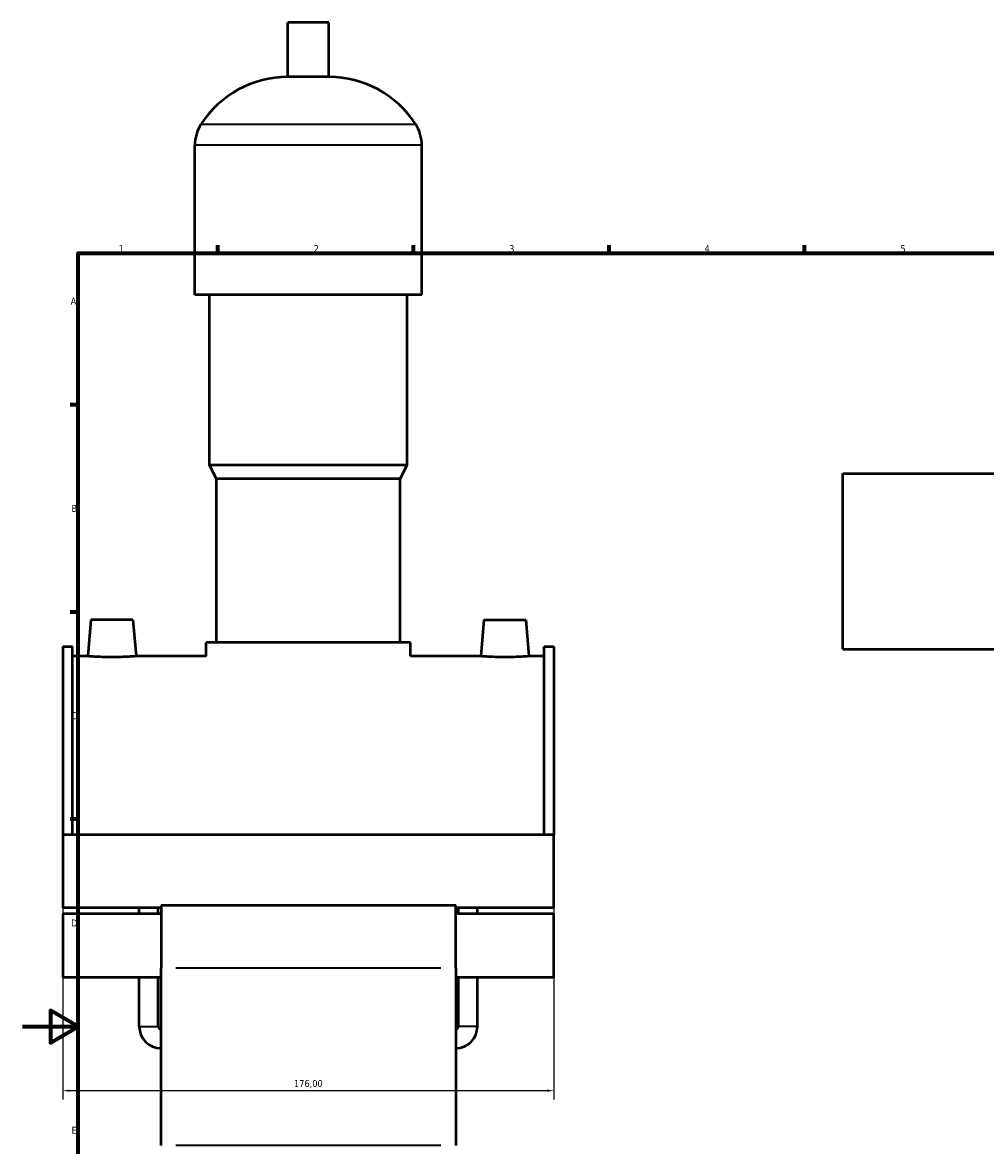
# Model space of a CAD drawing. Header units: millimetres. Extents: x 0 to 1016, y -235 to 1211.
# Tile 2 of 7: x 0 to 345, y 254 to 657. Entities that reach past the tile are written whole.
import ezdxf

# ---------------------------------------------------------------- set-up
doc = ezdxf.new("R2010")
doc.units = ezdxf.units.MM
for name, color, linetype, lineweight in [('Border (ISO)', 7, 'Continuous', 70), ('Dimension (ISO)', 7, 'Continuous', 25), ('Visible (ISO)', 7, 'Continuous', 50), ('Visible Narrow (ISO)', 7, 'Continuous', 35)]:
    doc.layers.add(name, color=color, linetype=linetype, lineweight=lineweight)
doc.styles.add('Note Text (ISO)', font='tahoma.ttf')
doc.dimstyles.new('Default (ISO)', dxfattribs={"dimtxt": 2.5, "dimasz": 2.5, "dimexe": 3.175, "dimexo": 0, "dimgap": 0.762, "dimtad": 1, "dimrnd": 1e-08, "dimzin": 0, "dimtxsty": 'Note Text (ISO)', "dimcen": 0.09, "dimdle": 10, "dimclrd": 256, "dimclre": 256, "dimclrt": 232, "dimazin": 0, "dimtfac": 1.40208, "dimtmove": 0, "dimatfit": 3, "dimfxl": 1, "dimtolj": 1, "dimtzin": 0, "dimlwd": -1, "dimlwe": -1, "dimarcsym": 0})

# ---------------------------------------------------------------- blocks, each defined once
blk = doc.blocks.new('Borders Default Border')
at = {"layer": 'Border (ISO)'}
for p, q in [((70.08, 574), (70.08, 576.9)), ((140.17, 574), (140.17, 576.9)), ((210.25, 574), (210.25, 576.9)), ((280.33, 574), (280.33, 576.9)), ((20, 519.75), (17.1, 519.75)), ((20, 445.5), (17.1, 445.5)), ((20, 371.25), (17.1, 371.25))]:
    blk.add_line(p, q, dxfattribs=at)
at = {"layer": 'Border (ISO)', "flags": 128}
for points in [[(20, 20), (20, 574), (821, 574), (821, 20), (20, 20)], [(0, 297), (20, 297), (10, 302.77), (10, 291.23), (20, 297)]]:
    blk.add_lwpolyline(points, dxfattribs=at)
at = {"layer": 'Border (ISO)', "color": 232, "true_color": 0xca0064, "char_height": 2.5, "attachment_point": 7, "style": 'Note Text (ISO)'}
for s, insert in [('1', (34.48, 574.4)), ('2', (104.37, 574.4)), ('3', (174.43, 574.35)), ('4', (244.42, 574.4)), ('5', (314.64, 574.35)), ('A', (17.29, 555.62)), ('B', (17.59, 481.37)), ('C', (17.43, 407.08)), ('D', (17.43, 332.88)), ('E', (17.64, 258.63))]:
    blk.add_mtext(s, dxfattribs=dict(at, insert=insert))
blk = doc.blocks.new('*D14')
at = {"layer": 'Defpoints', "color": 0, "transparency": 16777216}
for p in [(14.46, 352.67), (190.46, 352.67), (14.46, 274.05)]:
    blk.add_point(p, dxfattribs=at)
at = {"layer": 'Dimension (ISO)', "transparency": 16777216}
for p, q in [((14.46, 352.67), (14.46, 270.87)), ((190.46, 352.67), (190.46, 270.87)), ((187.96, 274.05), (16.96, 274.05))]:
    blk.add_line(p, q, dxfattribs=at)
for points in [[(16.96, 274.46), (16.96, 273.63), (14.46, 274.05)], [(187.96, 274.46), (187.96, 273.63), (190.46, 274.05)]]:
    blk.add_solid(points, dxfattribs=at)
at = {"layer": 'Dimension (ISO)', "color": 232, "true_color": 0xca0064, "transparency": 16777216, "insert": (102.46, 276.4), "char_height": 2.5, "attachment_point": 5, "style": 'Note Text (ISO)'}
blk.add_mtext('\\A1;176,00', dxfattribs=at)

msp = doc.modelspace()

# ---------------------------------------------------------------- linework, layer by layer
at = {"layer": 'Visible (ISO)'}
for p, q in [((109.779, 656.657), (95.139, 656.657)), ((95.139, 637.137), (95.139, 656.657)), ((109.779, 637.137), (109.779, 656.657)), ((109.779, 637.137), (95.139, 637.137)), ((61.792, 559.057), (61.792, 612.737)), ((143.125, 559.057), (143.125, 612.737)), ((143.125, 559.057), (61.792, 559.057)), ((67.079, 498.057), (67.079, 559.057)), ((137.839, 498.057), (137.839, 559.057)), ((137.839, 498.057), (67.079, 498.057)), ((69.519, 493.177), (67.079, 498.057)), ((135.399, 493.177), (137.839, 498.057)), ((294.029, 432.157), (294.029, 495.157)), ((294.029, 495.157), (446.099, 495.157)), ((135.399, 493.177), (69.519, 493.177)), ((69.519, 434.617), (69.519, 493.177)), ((135.399, 434.617), (135.399, 493.177)), ((24.559, 442.657), (23.421, 429.657)), ((39.559, 442.657), (24.559, 442.657)), ((39.559, 442.657), (40.696, 429.657)), ((165.359, 442.657), (164.221, 429.657)), ((165.359, 442.657), (180.359, 442.657)), ((180.359, 442.657), (181.496, 429.657)), ((139.059, 434.617), (65.859, 434.617)), ((65.859, 429.657), (65.859, 434.617)), ((139.059, 429.657), (139.059, 434.617)), ((14.459, 433.167), (14.459, 365.75)), ((14.459, 433.167), (17.979, 433.167)), ((17.979, 365.75), (17.979, 433.167)), ((186.939, 365.75), (186.939, 433.167)), ((186.939, 433.167), (190.459, 433.167)), ((190.459, 433.167), (190.459, 365.75)), ((294.029, 432.157), (443.429, 432.157)), ((23.421, 429.657), (17.979, 429.657)), ((65.859, 429.657), (40.696, 429.657)), ((164.221, 429.657), (139.059, 429.657)), ((186.939, 429.657), (181.496, 429.657)), ((14.459, 365.75), (14.459, 339.596)), ((190.459, 365.75), (14.459, 365.75)), ((190.459, 339.596), (190.459, 365.75)), ((49.659, 339.596), (14.459, 339.596)), ((41.859, 337.42), (41.859, 339.596)), ((48.659, 337.42), (48.659, 339.596)), ((49.659, 340.42), (49.659, 317.901)), ((155.259, 340.42), (49.659, 340.42)), ((155.259, 317.901), (155.259, 340.42)), ((190.459, 339.596), (155.259, 339.596)), ((156.259, 337.42), (156.259, 339.596)), ((163.059, 337.42), (163.059, 339.596)), ((14.459, 337.42), (14.459, 314.651)), ((49.659, 337.42), (14.459, 337.42)), ((190.459, 337.42), (155.259, 337.42)), ((190.459, 314.651), (190.459, 337.42)), ((49.659, 254.409), (49.659, 317.901)), ((155.259, 317.901), (155.259, 254.409)), ((49.659, 314.651), (14.459, 314.651)), ((41.859, 297.057), (41.859, 314.651)), ((48.659, 297.057), (48.659, 314.651)), ((190.459, 314.651), (155.259, 314.651)), ((156.259, 297.057), (156.259, 314.651)), ((163.059, 297.057), (163.059, 314.651))]:
    msp.add_line(p, q, dxfattribs=at)
for centre, radius, start, end in [((95.139, 600.091), 37.046, 90, 147.38758), ((109.779, 600.091), 37.046, 32.61242, 90), ((75.374, 612.737), 13.582, 147.38758, 180), ((129.543, 612.737), 13.582, 0, 32.61242), ((49.659, 297.057), 7.8, 180, 270), ((49.659, 297.057), 1, 180, 270), ((155.259, 297.057), 7.8, 270, 0), ((155.259, 297.057), 1, 270, 0)]:
    msp.add_arc(centre, radius, start, end, dxfattribs=at)
for points, knots in [([(32.059, 429.336), (30.971, 429.336), (29.813, 429.352), (27.682, 429.413), (26.711, 429.456), (25.179, 429.537), (24.516, 429.58), (23.637, 429.64), (23.421, 429.657), (23.421, 429.657)], [2.6081242, 2.6081242, 2.6081242, 2.6081242, 2.9342611, 2.9342611, 3.2603979, 3.2603979, 3.5862921, 3.5862921, 3.9121863, 3.9121863, 3.9121863, 3.9121863]), ([(40.696, 429.657), (40.696, 429.657), (40.48, 429.64), (39.601, 429.58), (38.938, 429.537), (37.406, 429.456), (36.435, 429.413), (34.305, 429.352), (33.146, 429.336), (32.059, 429.336)], [6.5203105, 6.5203105, 6.5203105, 6.5203105, 6.8462046, 6.8462046, 7.1720988, 7.1720988, 7.4982357, 7.4982357, 7.8243725, 7.8243725, 7.8243725, 7.8243725]), ([(172.859, 429.336), (171.771, 429.336), (170.613, 429.352), (168.482, 429.413), (167.511, 429.456), (165.979, 429.537), (165.316, 429.58), (164.437, 429.64), (164.221, 429.657), (164.221, 429.657)], [0, 0, 0, 0, 0.3261369, 0.3261369, 0.6522737, 0.6522737, 0.9781679, 0.9781679, 1.3040621, 1.3040621, 1.3040621, 1.3040621]), ([(181.496, 429.657), (181.496, 429.657), (181.28, 429.64), (180.401, 429.58), (179.738, 429.537), (178.206, 429.456), (177.235, 429.413), (175.105, 429.352), (173.946, 429.336), (172.859, 429.336)], [3.9121863, 3.9121863, 3.9121863, 3.9121863, 4.2380805, 4.2380805, 4.5639746, 4.5639746, 4.8901115, 4.8901115, 5.2162484, 5.2162484, 5.2162484, 5.2162484])]:
    msp.add_open_spline(points, degree=3, knots=knots, dxfattribs=at)
at = {"layer": 'Visible Narrow (ISO)'}
for p, q in [((140.51, 620.057), (64.408, 620.057)), ((142.625, 612.737), (62.293, 612.737)), ((149.979, 317.901), (54.939, 317.901)), ((41.9, 297.057), (48.617, 297.057)), ((163.017, 297.057), (156.3, 297.057)), ((149.979, 254.409), (54.939, 254.409))]:
    msp.add_line(p, q, dxfattribs=at)

# ---------------------------------------------------------------- block references
msp.add_blockref('Borders Default Border', (0, 0))

# ---------------------------------------------------------------- dimensions: what is measured, and where the dimension line sits
at = {"layer": 'Dimension (ISO)'}
dim = msp.add_linear_dim(base=(14.459, 274.048), p1=(190.459, 352.673), p2=(14.459, 352.673), dimstyle='Default (ISO)', dxfattribs=at)
dim.commit()
dim.dimension.update_dxf_attribs({"geometry": '*D14', "text_midpoint": (102.459, 276.396)})

doc.saveas('drawing.dxf')
